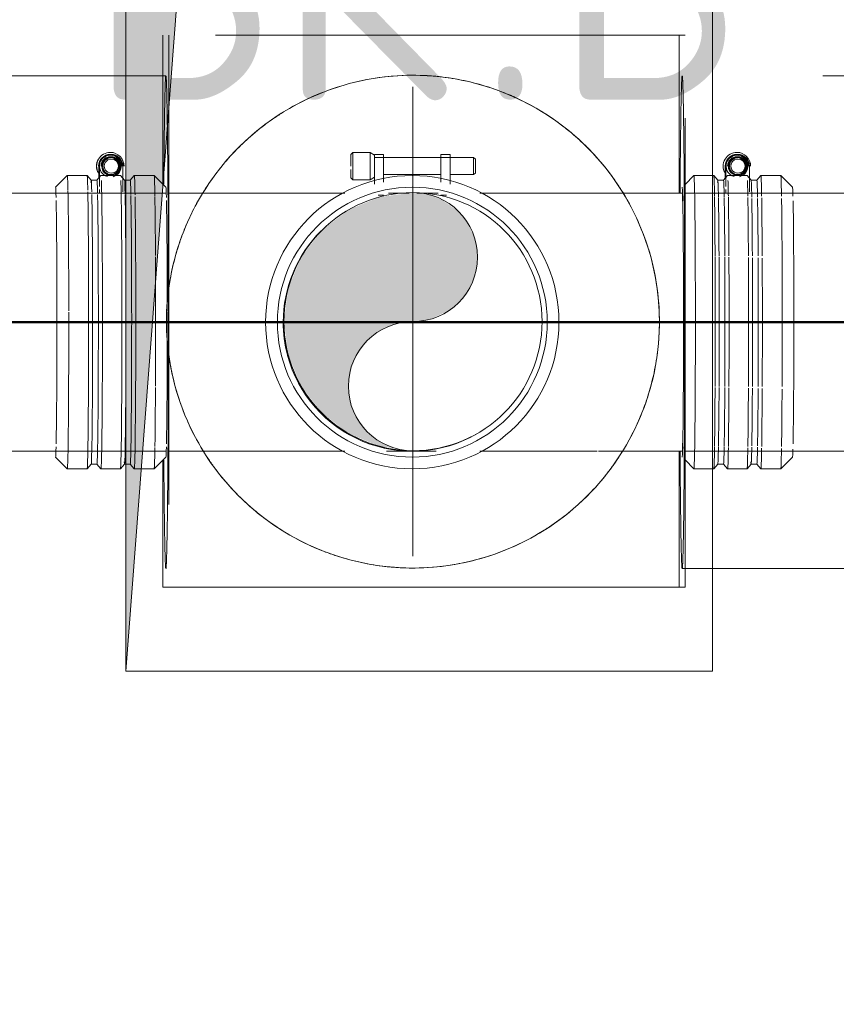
# Model space of a CAD drawing. Header units: millimetres. Extents: x 83162 to 161202, y 56220 to 105342.
# Tile 37 of 209: x 120925 to 121273, y 74108 to 74528. Entities that reach past the tile are written whole.
import ezdxf
from ezdxf import colors
from ezdxf.entities.mleader import LeaderData, LeaderLine
from ezdxf.math import Vec2, Vec3

# ---------------------------------------------------------------- set-up
doc = ezdxf.new("R2010")
doc.units = ezdxf.units.MM
doc.linetypes.add('ADSK_Осевая', pattern=[450, 250, -100, 0, -100])
doc.linetypes.add('ADSK_Штрих_ш2 п1_5', pattern=[350, 200, -150])
for name, color, linetype, lineweight in [('A-____-NOTE-TEXT', 5, 'Continuous', 9), ('A-DETL-GENF-OTLN', 7, 'Continuous', 9), ('M-EQPM-____-OTLN', 7, 'Continuous', 9), ('P-PIPE-____-CNTR', 7, 'ADSK_Осевая', 18), ('P-PIPE-____-OTLN', 7, 'Continuous', 50), ('Греющ. кабель', 204, 'Continuous', 50), ('ДЕВИ', 7, 'Continuous', 0)]:
    doc.layers.add(name, color=color, linetype=linetype, lineweight=lineweight)
doc.styles.add('GOST Common', font='GOST_Common.ttf', dxfattribs={"height": 100})
doc.styles.add('ДЕВИ', font='CS_Gost2304.shx', dxfattribs={"width": 0.8})

# ---------------------------------------------------------------- blocks, each defined once
blk = doc.blocks.new('АР_Канал вертикальный прямоугольный - ВК_В-2666768-ВКК_01_К3_З_ЭОМ_греющий кабель_')
at = {"layer": 'A-DETL-GENF-OTLN', "lineweight": 5, "true_color": 0xf4f4f4}
blk.add_hatch(color=7, dxfattribs=at).paths.add_polyline_path([(-125, -300), (-82.5, 257.5), (125, 300), (-125, 300), (-125, -229.23)])
at = {"layer": 'A-DETL-GENF-OTLN', "color": 254, "lineweight": 13, "true_color": 0xcccccc}
for p, q in [((125, 300), (-125, 300)), ((-125, 300), (-125, -300)), ((125, 300), (-125, 300)), ((-125, 300), (-125, -300)), ((-82.5, 257.5), (125, 300)), ((-82.5, 257.5), (125, 300)), ((125, -300), (125, 300)), ((-125, -300), (-82.5, 257.5)), ((-125, -300), (-82.5, 257.5)), ((-125, -300), (125, -300))]:
    blk.add_line(p, q, dxfattribs=at)
at = {"layer": 'M-EQPM-____-OTLN', "color": 254, "lineweight": 5, "true_color": 0xcccccc}
for p, q in [((-125, -300), (-125, 300)), ((-125, 300), (125, 300)), ((125, 300), (125, -300)), ((125, -300), (-125, -300))]:
    blk.add_line(p, q, dxfattribs=at)
blk = doc.blocks.new('240311_Наметкина 10_РД_АР_К3_R21_rvt-1-ВКК_01_К3_З_ЭОМ_греющий кабель_')
at = {"layer": 'M-EQPM-____-OTLN', "color": 254, "lineweight": 5, "true_color": 0xcccccc}
blk.add_blockref('АР_Канал вертикальный прямоугольный - ВК_В-2666768-ВКК_01_К3_З_ЭОМ_греющий кабель_', (121095, 74550), dxfattribs=at)
at = {"layer": 'A-____-NOTE-TEXT', "color": 254, "lineweight": 5, "true_color": 0xcccccc, "char_height": 100, "attachment_point": 1, "style": 'GOST Common'}
for s, insert, width in [('ВК', (120954.41, 74593.61), 200.4219), ('ВК', (120954.41, 74593.61), 200.4219), ('\\fGOST Common|b0|i0|c204|p34|;В', (121152.84, 74593.61), 104.2194), ('\\fGOST Common|b0|i0|c204|p34|;В', (121152.84, 74593.61), 104.2194), ('\\fGOST Common|b0|i0|c204|p34|;.', (121119.77, 74593.61), 40.0844), ('\\fGOST Common|b0|i0|c204|p34|;.', (121119.77, 74593.61), 40.0844)]:
    blk.add_mtext(s, dxfattribs=dict(at, insert=insert, width=width))
blk = doc.blocks.new('Соединитель Norma Rapid - Соединитель Norma Rapid-V81-ВКК_01_К3_З_ЭОМ_греющий кабель_')
at = {"layer": 'P-PIPE-____-OTLN', "color": 8, "lineweight": 9, "true_color": 0x808080}
for p, q in [((121230.39, 74471.14), (121230.31, 74471.14)), ((121230.44, 74470.29), (121230.41, 74470.29)), ((121230.83, 74468.92), (121230.41, 74468.92)), ((121230.73, 74470.29), (121230.69, 74470.29)), ((121225.45, 74465.29), (121225.45, 74460.13)), ((121225.73, 74465.29), (121225.73, 74456.61)), ((121235.73, 74454.3), (121235.73, 74465.29)), ((121212.06, 74461.28), (121208.28, 74457.5)), ((121220.52, 74461.29), (121212.07, 74461.29)), ((121222.25, 74459.23), (121220.53, 74461.28)), ((121224.69, 74459.23), (121222.24, 74459.23)), ((121226.41, 74461.28), (121224.69, 74459.23)), ((121234.72, 74461.29), (121226.42, 74461.29)), ((121230.41, 74461.65), (121230.83, 74461.65)), ((121236.45, 74459.23), (121234.73, 74461.28)), ((121238.89, 74459.23), (121236.44, 74459.23)), ((121240.61, 74461.28), (121238.88, 74459.23)), ((121249.07, 74461.29), (121240.61, 74461.29)), ((121254.07, 74456.28), (121249.07, 74461.28)), ((121225.73, 74455.32), (121225.73, 74454.07)), ((121249.07, 74336.29), (121254.07, 74341.29)), ((121208.28, 74340.07), (121212.06, 74336.29)), ((121212.07, 74336.29), (121220.52, 74336.29)), ((121220.53, 74336.29), (121222.25, 74338.34)), ((121222.24, 74338.34), (121224.69, 74338.34)), ((121224.69, 74338.34), (121226.41, 74336.29)), ((121226.42, 74336.29), (121234.72, 74336.29)), ((121234.73, 74336.29), (121236.45, 74338.34)), ((121236.44, 74338.34), (121238.89, 74338.34)), ((121238.88, 74338.34), (121240.61, 74336.29)), ((121240.61, 74336.29), (121249.07, 74336.29))]:
    blk.add_line(p, q, dxfattribs=at)
for centre, major_axis, ratio, start_param, end_param in [((121230.39, 74465.29), (0, 5.85), 0.99995, 0, 2.094395), ((121230.39, 74465.29), (0, 5.85), 0.99995, 4.712389, 6.283185), ((121230.31, 74465.29), (0, 5.85), 0.99995, 1.047198, 2.094395), ((121230.41, 74465.29), (0, 5), 0.99995, 0, 1.570796), ((121230.44, 74465.29), (0, 5), 0.99995, 1.308997, 1.570796), ((121230.41, 74465.29), (0, 4.64), 0.99995, 0, 2.879038), ((121230.44, 74465.29), (0, 5), 0.99995, 0, 1.308997), ((121230.69, 74465.29), (0, 5), 0.99995, 0, 1.570796), ((121230.73, 74465.29), (0, 5), 0.99995, 0, 1.570796), ((121230.44, 74465.29), (0, 4), 0.99995, 0, 1.570796), ((121230.41, 74465.29), (0, 4), 0.99995, 0.261799, 1.308997), ((121230.69, 74465.29), (0, 4), 0.99995, 0, 1.570796), ((121230.73, 74465.29), (0, 4), 0.99995, 0, 3.141593), ((121230.41, 74465.29), (0, 3.64), 0.99995, 0, 3.141593), ((121230.83, 74465.29), (0, 3.64), 0.99995, 0, 3.141593), ((121230.84, 74465.29), (0, 3.03), 0.99995, 0, 3.141593), ((121230.41, 74465.29), (0, 5), 0.99995, 4.712389, 6.283185), ((121230.41, 74465.29), (0, 4.64), 0.99995, 3.388829, 6.283185), ((121230.41, 74465.29), (0, 3.64), 0.99995, 3.141593, 6.283185), ((121230.44, 74465.29), (0, 5), 0.99995, 4.712389, 6.283185), ((121230.44, 74465.29), (0, 4), 0.99995, 4.18879, 6.283185), ((121230.69, 74465.29), (0, 5), 0.99995, 4.712389, 6.283185), ((121230.69, 74465.29), (0, 4), 0.99995, 4.45059, 6.283185), ((121230.73, 74465.29), (0, 5), 0.99995, 4.712389, 6.283185), ((121230.73, 74465.29), (0, 4), 0.99995, 3.141593, 6.283185), ((121230.83, 74465.29), (0, 3.64), 0.99995, 3.141593, 6.283185), ((121230.84, 74465.29), (0, 3.03), 0.99995, 3.141593, 6.283185), ((121230.41, 74465.29), (0, 4), 0.99995, 4.974188, 6.021386), ((121230.31, 74465.29), (0, 5.85), 0.99995, 4.697391, 5.14163), ((121212.07, 74398.79), (0, 62.5), 0.01, 5.745509, 6.283185), ((121220.52, 74398.79), (0, 62.5), 0.01, 5.745509, 6.283185), ((121222.24, 74398.79), (0, 60.45), 0.01, 0, 0.176592), ((121222.24, 74398.79), (0, 60.45), 0.01, 6.271267, 6.283185), ((121222.24, 74398.79), (0, 60.45), 0.01, 5.79201, 6.271267), ((121224.69, 74398.79), (0, 60.45), 0.01, 5.79201, 6.283185), ((121226.42, 74398.79), (0, 62.5), 0.01, 5.745509, 6.017374), ((121234.72, 74398.79), (0, 62.5), 0.01, 5.745509, 6.017545), ((121236.44, 74398.79), (0, 60.45), 0.01, 5.79201, 6.283185), ((121238.89, 74398.79), (0, 60.45), 0.01, 5.79201, 6.283185), ((121240.61, 74398.79), (0, 62.5), 0.01, 5.745509, 6.283185), ((121249.07, 74398.79), (0, 62.5), 0.01, 5.834386, 6.283185), ((121207.07, 74398.79), (0, 57.5), 0.01, 3.141593, 6.283185), ((121249.07, 74398.79), (0, 62.5), 0.01, 5.745509, 5.834386), ((121254.07, 74398.79), (0, 57.5), 0.01, 5.916918, 6.283185), ((121212.07, 74398.79), (0, 62.5), 0.01, 5.181926, 5.742505), ((121220.52, 74398.79), (0, 62.5), 0.01, 5.181926, 5.736743), ((121222.24, 74398.79), (0, 60.45), 0.01, 5.198721, 5.781754), ((121224.69, 74398.79), (0, 60.45), 0.01, 5.198721, 5.780028), ((121226.42, 74398.79), (0, 62.5), 0.01, 5.181926, 5.732724), ((121234.72, 74398.79), (0, 62.5), 0.01, 5.181926, 5.727064), ((121236.44, 74398.79), (0, 60.45), 0.01, 5.198721, 5.771746), ((121238.89, 74398.79), (0, 60.45), 0.01, 5.198721, 5.77002), ((121240.61, 74398.79), (0, 62.5), 0.01, 5.181926, 5.723045), ((121249.07, 74398.79), (0, 62.5), 0.01, 4.936788, 5.717283), ((121254.07, 74398.79), (0, 57.5), 0.01, 3.590392, 5.83017), ((121212.07, 74398.79), (0, 62.5), 0.01, 4.719406, 5.17963), ((121220.52, 74398.79), (0, 62.5), 0.01, 4.719406, 5.175347), ((121222.24, 74398.79), (0, 60.45), 0.01, 4.719645, 5.191026), ((121224.69, 74398.79), (0, 60.45), 0.01, 4.719645, 5.189743), ((121226.42, 74398.79), (0, 62.5), 0.01, 4.719406, 5.172359), ((121234.72, 74398.79), (0, 62.5), 0.01, 4.719406, 5.168152), ((121236.44, 74398.79), (0, 60.45), 0.01, 4.719645, 5.183586), ((121238.89, 74398.79), (0, 60.45), 0.01, 4.719645, 5.182303), ((121240.61, 74398.79), (0, 62.5), 0.01, 4.719406, 5.165164), ((121249.07, 74398.79), (0, 62.5), 0.01, 4.48799, 4.936788), ((121212.07, 74398.79), (0, 62.5), 0.01, 4.257898, 4.717322), ((121220.52, 74398.79), (0, 62.5), 0.01, 4.257898, 4.713459), ((121222.24, 74398.79), (0, 60.45), 0.01, 4.241615, 4.71269), ((121224.69, 74398.79), (0, 60.45), 0.01, 4.48799, 4.711533), ((121226.42, 74398.79), (0, 62.5), 0.01, 4.257898, 4.710764), ((121234.72, 74398.79), (0, 62.5), 0.01, 4.257898, 4.70697), ((121236.44, 74398.79), (0, 60.45), 0.01, 4.241615, 4.70598), ((121238.89, 74398.79), (0, 60.45), 0.01, 4.241615, 4.704823), ((121240.61, 74398.79), (0, 62.5), 0.01, 4.257898, 4.704275), ((121224.69, 74398.79), (0, 60.45), 0.01, 4.241615, 4.48799), ((121249.07, 74398.79), (0, 62.5), 0.01, 4.257898, 4.48799), ((121212.07, 74398.79), (0, 62.5), 0.01, 3.698762, 4.255753), ((121220.52, 74398.79), (0, 62.5), 0.01, 3.698762, 4.251753), ((121222.24, 74398.79), (0, 60.45), 0.01, 3.652924, 4.234428), ((121224.69, 74398.79), (0, 60.45), 0.01, 3.652924, 4.23323), ((121226.42, 74398.79), (0, 62.5), 0.01, 3.698762, 4.248963), ((121234.72, 74398.79), (0, 62.5), 0.01, 3.698762, 4.245033), ((121236.44, 74398.79), (0, 60.45), 0.01, 4.039191, 4.227481), ((121238.89, 74398.79), (0, 60.45), 0.01, 3.652924, 4.226283), ((121240.61, 74398.79), (0, 62.5), 0.01, 3.698762, 4.242243), ((121249.07, 74398.79), (0, 62.5), 0.01, 4.039191, 4.238243), ((121236.44, 74398.79), (0, 60.45), 0.01, 3.652924, 4.039191), ((121249.07, 74398.79), (0, 62.5), 0.01, 3.698762, 4.039191), ((121212.07, 74398.79), (0, 62.5), 0.01, 3.141593, 3.696167), ((121220.52, 74398.79), (0, 62.5), 0.01, 3.141593, 3.691197), ((121222.24, 74398.79), (0, 60.45), 0.01, 3.141593, 3.644073), ((121224.69, 74398.79), (0, 60.45), 0.01, 3.141593, 3.642584), ((121226.42, 74398.79), (0, 62.5), 0.01, 3.141593, 3.68773), ((121234.72, 74398.79), (0, 62.5), 0.01, 3.141593, 3.682848), ((121236.44, 74398.79), (0, 60.45), 0.01, 3.141593, 3.63544), ((121238.89, 74398.79), (0, 60.45), 0.01, 3.141593, 3.633951), ((121240.61, 74398.79), (0, 62.5), 0.01, 3.141593, 3.679381), ((121249.07, 74398.79), (0, 62.5), 0.01, 3.590392, 3.67441), ((121254.07, 74398.79), (0, 57.5), 0.01, 3.141593, 3.484835), ((121249.07, 74398.79), (0, 62.5), 0.01, 3.141593, 3.590392), ((121236.44, 74398.79), (0, 60.45), 0.01, 2.965001, 3.141593)]:
    blk.add_ellipse(centre, major_axis=major_axis, ratio=ratio, start_param=start_param, end_param=end_param, dxfattribs=at)
blk = doc.blocks.new('Соединитель Norma Rapid - Соединитель Norma Rapid-V82-ВКК_01_К3_З_ЭОМ_греющий кабель_')
at = {"layer": 'P-PIPE-____-OTLN', "color": 8, "lineweight": 9, "true_color": 0x808080}
for p, q in [((120963.4, 74471.14), (120963.33, 74471.14)), ((120963.46, 74470.29), (120963.42, 74470.29)), ((120963.84, 74468.92), (120963.42, 74468.92)), ((120963.74, 74470.29), (120963.7, 74470.29)), ((120958.46, 74465.29), (120958.46, 74460.13)), ((120958.74, 74465.29), (120958.74, 74456.61)), ((120968.74, 74454.3), (120968.74, 74465.29)), ((120945.08, 74461.28), (120940.08, 74456.28)), ((120953.53, 74461.29), (120945.08, 74461.29)), ((120955.26, 74459.23), (120953.54, 74461.28)), ((120957.71, 74459.23), (120955.26, 74459.23)), ((120959.42, 74461.28), (120957.7, 74459.23)), ((120967.73, 74461.29), (120959.43, 74461.29)), ((120963.42, 74461.65), (120963.84, 74461.65)), ((120969.46, 74459.23), (120967.74, 74461.28)), ((120971.9, 74459.23), (120969.46, 74459.23)), ((120973.62, 74461.28), (120971.9, 74459.23)), ((120982.08, 74461.29), (120973.63, 74461.29)), ((120987.08, 74456.28), (120982.09, 74461.28)), ((120958.74, 74455.32), (120958.74, 74454.07)), ((120940.08, 74341.29), (120945.08, 74336.29)), ((120982.09, 74336.29), (120987.08, 74341.29)), ((120945.08, 74336.29), (120953.53, 74336.29)), ((120953.54, 74336.29), (120955.26, 74338.34)), ((120955.26, 74338.34), (120957.71, 74338.34)), ((120957.7, 74338.34), (120959.42, 74336.29)), ((120959.43, 74336.29), (120967.73, 74336.29)), ((120967.74, 74336.29), (120969.46, 74338.34)), ((120969.46, 74338.34), (120971.9, 74338.34)), ((120971.9, 74338.34), (120973.62, 74336.29)), ((120973.63, 74336.29), (120982.08, 74336.29))]:
    blk.add_line(p, q, dxfattribs=at)
for centre, major_axis, ratio, start_param, end_param in [((120963.4, 74465.29), (0, 5.85), 0.99995, 0, 2.094395), ((120963.4, 74465.29), (0, 5.85), 0.99995, 4.712389, 6.283185), ((120963.33, 74465.29), (0, 5.85), 0.99995, 1.047198, 2.094395), ((120963.42, 74465.29), (0, 5), 0.99995, 0, 1.570796), ((120963.46, 74465.29), (0, 5), 0.99995, 0, 1.570796), ((120963.42, 74465.29), (0, 4.64), 0.99995, 0, 2.879038), ((120963.7, 74465.29), (0, 5), 0.99995, 0, 1.570796), ((120963.74, 74465.29), (0, 5), 0.99995, 0, 1.570796), ((120963.46, 74465.29), (0, 4), 0.99995, 0, 1.570796), ((120963.74, 74465.29), (0, 4), 0.99995, 0, 2.094395), ((120963.42, 74465.29), (0, 4), 0.99995, 0.261799, 1.308997), ((120963.7, 74465.29), (0, 4), 0.99995, 0, 1.570796), ((120963.42, 74465.29), (0, 3.64), 0.99995, 0, 3.141593), ((120963.84, 74465.29), (0, 3.64), 0.99995, 0, 3.141593), ((120963.85, 74465.29), (0, 3.03), 0.99995, 0, 3.141593), ((120963.42, 74465.29), (0, 5), 0.99995, 4.712389, 6.283185), ((120963.42, 74465.29), (0, 4.64), 0.99995, 3.388829, 6.283185), ((120963.42, 74465.29), (0, 3.64), 0.99995, 3.141593, 6.283185), ((120963.46, 74465.29), (0, 5), 0.99995, 4.712389, 6.283185), ((120963.46, 74465.29), (0, 4), 0.99995, 5.497787, 6.283185), ((120963.7, 74465.29), (0, 5), 0.99995, 4.712389, 6.283185), ((120963.7, 74465.29), (0, 4), 0.99995, 4.45059, 6.283185), ((120963.74, 74465.29), (0, 5), 0.99995, 5.759587, 6.283185), ((120963.74, 74465.29), (0, 4), 0.99995, 3.141593, 6.283185), ((120963.84, 74465.29), (0, 3.64), 0.99995, 3.141593, 6.283185), ((120963.85, 74465.29), (0, 3.03), 0.99995, 3.141593, 6.283185), ((120963.42, 74465.29), (0, 4), 0.99995, 4.974188, 6.021386), ((120963.74, 74465.29), (0, 5), 0.99995, 5.497787, 5.759587), ((120963.46, 74465.29), (0, 4), 0.99995, 4.18879, 5.497787), ((120963.74, 74465.29), (0, 5), 0.99995, 5.235988, 5.497787), ((120963.74, 74465.29), (0, 5), 0.99995, 4.974188, 5.235988), ((120963.74, 74465.29), (0, 5), 0.99995, 4.712389, 4.974188), ((120963.33, 74465.29), (0, 5.85), 0.99995, 4.697391, 5.14163), ((120963.74, 74465.29), (0, 4), 0.99995, 2.094395, 2.356194), ((120963.74, 74465.29), (0, 4), 0.99995, 2.356194, 3.141593), ((120945.08, 74398.79), (0, 62.5), 0.01, 5.834386, 6.283185), ((120953.53, 74398.79), (0, 62.5), 0.01, 5.834386, 6.283185), ((120955.26, 74398.79), (0, 60.45), 0.01, 0, 0.176592), ((120955.26, 74398.79), (0, 60.45), 0.01, 5.879091, 6.283185), ((120957.71, 74398.79), (0, 60.45), 0.01, 5.865701, 6.283185), ((120959.43, 74398.79), (0, 62.5), 0.01, 5.834386, 6.017374), ((120967.73, 74398.79), (0, 62.5), 0.01, 4.936788, 6.017545), ((120969.46, 74398.79), (0, 60.45), 0.01, 5.834386, 6.283185), ((120971.9, 74398.79), (0, 60.45), 0.01, 5.834386, 6.283185), ((120973.63, 74398.79), (0, 62.5), 0.01, 5.764565, 6.283185), ((120982.08, 74398.79), (0, 62.5), 0.01, 5.747236, 6.283185), ((120940.08, 74398.79), (0, 57.5), 0.01, 5.889107, 6.283185), ((120945.08, 74398.79), (0, 62.5), 0.01, 4.789965, 5.823093), ((120953.53, 74398.79), (0, 62.5), 0.01, 3.141593, 5.805763), ((120959.43, 74398.79), (0, 62.5), 0.01, 5.385587, 5.834386), ((120987.08, 74398.79), (0, 57.5), 0.01, 5.892137, 6.283185), ((120940.08, 74398.79), (0, 57.5), 0.01, 4.79671, 5.834386), ((120955.26, 74398.79), (0, 60.45), 0.01, 4.936788, 5.834386), ((120957.71, 74398.79), (0, 60.45), 0.01, 5.385587, 5.834386), ((120969.46, 74398.79), (0, 60.45), 0.01, 4.039191, 5.820626), ((120971.9, 74398.79), (0, 60.45), 0.01, 3.141593, 5.815435), ((120973.63, 74398.79), (0, 62.5), 0.01, 5.385587, 5.735774), ((120982.08, 74398.79), (0, 62.5), 0.01, 5.18344, 5.735774), ((120987.08, 74398.79), (0, 57.5), 0.01, 5.217666, 5.834386), ((120959.43, 74398.79), (0, 62.5), 0.01, 4.48799, 5.385587), ((120973.63, 74398.79), (0, 62.5), 0.01, 3.141593, 5.385587), ((120957.71, 74398.79), (0, 60.45), 0.01, 3.590392, 5.385587), ((120982.08, 74398.79), (0, 62.5), 0.01, 4.721076, 5.174407), ((120987.08, 74398.79), (0, 57.5), 0.01, 4.824142, 5.216728), ((120955.26, 74398.79), (0, 60.45), 0.01, 3.590392, 4.936788), ((120967.73, 74398.79), (0, 62.5), 0.01, 4.48799, 4.936788), ((120940.08, 74398.79), (0, 57.5), 0.01, 3.590392, 4.794805), ((120987.08, 74398.79), (0, 57.5), 0.01, 4.713238, 4.789329), ((120945.08, 74398.79), (0, 62.5), 0.01, 3.141593, 4.780151), ((120982.08, 74398.79), (0, 62.5), 0.01, 4.26006, 4.712389), ((120987.08, 74398.79), (0, 57.5), 0.01, 4.209057, 4.712389), ((120959.43, 74398.79), (0, 62.5), 0.01, 3.590392, 4.48799), ((120967.73, 74398.79), (0, 62.5), 0.01, 4.039191, 4.48799), ((120982.08, 74398.79), (0, 62.5), 0.01, 3.702335, 4.250371), ((120987.08, 74398.79), (0, 57.5), 0.01, 3.590392, 4.20805), ((120967.73, 74398.79), (0, 62.5), 0.01, 3.141593, 4.039191), ((120969.46, 74398.79), (0, 60.45), 0.01, 3.15351, 4.039191), ((120940.08, 74398.79), (0, 57.5), 0.01, 3.141593, 3.535671), ((120982.08, 74398.79), (0, 62.5), 0.01, 3.590392, 3.689004), ((120987.08, 74398.79), (0, 57.5), 0.01, 3.141593, 3.536863), ((120955.26, 74398.79), (0, 60.45), 0.01, 3.141593, 3.590392), ((120957.71, 74398.79), (0, 60.45), 0.01, 3.141593, 3.590392), ((120959.43, 74398.79), (0, 62.5), 0.01, 3.141593, 3.590392), ((120982.08, 74398.79), (0, 62.5), 0.01, 3.141593, 3.590392), ((120969.46, 74398.79), (0, 60.45), 0.01, 2.965001, 3.141593), ((120969.46, 74398.79), (0, 60.45), 0.01, 3.141593, 3.15351)]:
    blk.add_ellipse(centre, major_axis=major_axis, ratio=ratio, start_param=start_param, end_param=end_param, dxfattribs=at)
at = {"layer": 'P-PIPE-____-OTLN', "color": 9, "lineweight": 9, "true_color": 0xbfbfbf}
blk.add_ellipse((120987.08, 74398.79), major_axis=(0, 57.5), ratio=0.01, start_param=4.79671, end_param=4.824142, dxfattribs=at)
blk = doc.blocks.new('Соединитель Norma Rapid - Соединитель Norma Rapid-V83-ВКК_01_К3_З_ЭОМ_греющий кабель_')
at = {"layer": 'P-PIPE-____-OTLN', "color": 8, "lineweight": 9, "true_color": 0x808080}
for p, q in [((121066.71, 74471.14), (121065.86, 74470.29)), ((121074.07, 74471.14), (121066.71, 74471.14)), ((121066.71, 74471.14), (121066.71, 74459.43)), ((121076.01, 74469.92), (121074.07, 74471.14)), ((121074.07, 74471.14), (121074.07, 74459.43)), ((121065.86, 74465.29), (121065.86, 74470.29)), ((121065.86, 74470.29), (121065.86, 74465.29)), ((121079.87, 74470.29), (121076.01, 74470.29)), ((121076.01, 74465.29), (121076.01, 74470.29)), ((121076.01, 74469.92), (121076.01, 74465.29)), ((121076.01, 74469.15), (121076.01, 74468.75)), ((121118.13, 74468.92), (121076.01, 74468.92)), ((121076.01, 74468.75), (121076.01, 74468.11)), ((121076.01, 74468.11), (121076.01, 74466.32)), ((121079.87, 74470.29), (121079.87, 74469.62)), ((121079.87, 74470.11), (121079.87, 74470.29)), ((121079.87, 74469.62), (121079.87, 74470.11)), ((121079.87, 74469.62), (121079.87, 74468.82)), ((121079.87, 74468.82), (121079.87, 74469.62)), ((121079.87, 74469.29), (121079.87, 74469.15)), ((121079.87, 74468.11), (121079.87, 74469.29)), ((121079.87, 74468.82), (121079.87, 74467.79)), ((121079.87, 74466.32), (121079.87, 74468.11)), ((121079.87, 74467.79), (121079.87, 74466.58)), ((121079.87, 74466.58), (121079.87, 74465.29)), ((121079.87, 74465.29), (121079.87, 74466.32)), ((121108.14, 74470.29), (121104.28, 74470.29)), ((121104.28, 74470.29), (121104.28, 74470.11)), ((121104.28, 74470.11), (121104.28, 74470.29)), ((121104.28, 74470.11), (121104.28, 74469.62)), ((121104.28, 74469.62), (121104.28, 74470.11)), ((121104.28, 74469.62), (121104.28, 74468.82)), ((121104.28, 74468.82), (121104.28, 74469.62)), ((121104.28, 74469.29), (121104.28, 74465.29)), ((121104.28, 74469.15), (121104.28, 74469.29)), ((121104.28, 74467.79), (121104.28, 74468.82)), ((121104.28, 74466.58), (121104.28, 74467.79)), ((121104.28, 74465.29), (121104.28, 74466.58)), ((121108.14, 74470.29), (121108.14, 74470.11)), ((121108.14, 74469.62), (121108.14, 74470.29)), ((121108.14, 74470.11), (121108.14, 74467.79)), ((121108.14, 74468.82), (121108.14, 74469.62)), ((121108.14, 74469.29), (121108.14, 74469.15)), ((121108.14, 74468.11), (121108.14, 74469.29)), ((121108.14, 74466.32), (121108.14, 74468.11)), ((121108.14, 74467.79), (121108.14, 74465.29)), ((121108.14, 74465.29), (121108.14, 74466.32)), ((121119, 74468.31), (121118.13, 74468.92)), ((121118.13, 74468.92), (121118.13, 74461.65)), ((121119, 74462.26), (121119, 74468.31)), ((121119, 74468.31), (121119, 74462.26)), ((121065.86, 74460.29), (121065.86, 74463.84)), ((121065.86, 74463.84), (121065.86, 74460.29)), ((121076.01, 74457.62), (121076.01, 74465.29)), ((121079.87, 74465.29), (121079.87, 74458.5)), ((121104.28, 74458.5), (121104.28, 74465.29)), ((121108.14, 74465.29), (121108.14, 74457.62)), ((121118.13, 74461.65), (121119, 74462.26)), ((121065.86, 74460.29), (121066.71, 74459.43)), ((121066.71, 74459.43), (121074.07, 74459.43)), ((121074.07, 74459.43), (121076.01, 74460.65)), ((121079.87, 74461.65), (121104.28, 74461.65)), ((121108.14, 74461.65), (121118.13, 74461.65)), ((121079.87, 74452.97), (121077.53, 74452.97)), ((121106.62, 74452.97), (121104.28, 74452.97))]:
    blk.add_line(p, q, dxfattribs=at)
for radius, start, end in [(62.5, 90, 270), (62.5, 270, 90), (57.5, 90, 270), (57.5, 270, 90)]:
    blk.add_arc((121092.07, 74398.79), radius, start, end, dxfattribs=at)

msp = doc.modelspace()

# ---------------------------------------------------------------- hatches: boundary and pattern name
at = {"layer": 'P-PIPE-____-OTLN', "true_color": 0x007f00}
msp.add_hatch(color=96, dxfattribs=at).paths.add_polyline_path([(121085.24, 74344.94), (121078.61, 74347.69), (121072.91, 74352.06), (121068.54, 74357.76), (121065.79, 74364.39), (121064.86, 74371.51), (121065.79, 74378.62), (121068.54, 74385.26), (121072.91, 74390.95), (121078.61, 74395.32), (121085.24, 74398.07), (121099.47, 74399.94), (121107.28, 74403.59), (121111.8, 74407.06), (121116.17, 74412.76), (121118.92, 74419.39), (121119.86, 74426.51), (121118.92, 74433.62), (121116.17, 74440.26), (121111.8, 74445.95), (121104.82, 74450.85), (121099.47, 74453.07), (121092.36, 74454.01), (121078.12, 74452.13), (121064.86, 74446.64), (121053.47, 74437.9), (121044.72, 74426.51), (121039.23, 74413.24), (121037.36, 74399.01), (121039.23, 74384.77), (121044.72, 74371.51), (121053.47, 74360.11), (121064.86, 74351.37), (121078.12, 74345.88)])

# ---------------------------------------------------------------- linework, layer by layer
at = {"layer": 'P-PIPE-____-CNTR', "color": 136, "lineweight": 9, "true_color": 0x008080}
for p, q in [((121092.36, 74299.01), (121092.36, 74499.01)), ((120992.36, 74399.01), (121192.36, 74399.01))]:
    msp.add_line(p, q, dxfattribs=at)
at = {"layer": 'P-PIPE-____-OTLN', "color": 136, "linetype": 'ADSK_Штрих_ш2 п1_5', "lineweight": 9, "true_color": 0x008080}
for p, q in [((121208.28, 74521.14), (120985.77, 74521.14)), ((120985.77, 74521.14), (120985.77, 74500.23)), ((120988.27, 74521.14), (120988.27, 74285.79)), ((121208.28, 74285.79), (121208.28, 74521.14)), ((120987.08, 74503.79), (120712.49, 74503.79)), ((122166.96, 74503.79), (121207.07, 74503.79)), ((120985.77, 74297.36), (120985.77, 74285.79)), ((120712.49, 74293.79), (120987.08, 74293.79)), ((121207.07, 74293.79), (122166.96, 74293.79)), ((120985.77, 74285.79), (121208.28, 74285.79))]:
    msp.add_line(p, q, dxfattribs=at)
at = {"layer": 'P-PIPE-____-OTLN', "color": 123, "linetype": 'ADSK_Штрих_ш2 п1_5', "lineweight": 9, "true_color": 0x80bfbf}
for p, q in [((121208.28, 74521.14), (120985.77, 74521.14)), ((121205.78, 74521.14), (121205.78, 74453.78)), ((120985.77, 74500.21), (120985.77, 74489.79)), ((120985.77, 74489.72), (120985.77, 74473.16)), ((120985.77, 74473.03), (120985.77, 74457.59)), ((121205.78, 74343.79), (121205.78, 74285.79)), ((120985.77, 74339.98), (120985.77, 74324.7)), ((120985.77, 74324.54), (120985.77, 74307.96)), ((120985.77, 74307.85), (120985.77, 74297.42)), ((121208.28, 74285.79), (120985.77, 74285.79))]:
    msp.add_line(p, q, dxfattribs=at)
at = {"layer": 'P-PIPE-____-OTLN', "color": 123, "lineweight": 9, "true_color": 0x80bfbf}
for p, q in [((120987.08, 74453.79), (120713.71, 74453.79)), ((121004.23, 74453.79), (120988.27, 74453.79)), ((121207.07, 74453.79), (121181.49, 74453.79)), ((122166.96, 74453.79), (121208.28, 74453.79)), ((120713.71, 74343.79), (120987.08, 74343.79)), ((120988.27, 74343.79), (121003.42, 74343.79)), ((121180.23, 74343.79), (121207.07, 74343.79)), ((121208.28, 74343.79), (122166.96, 74343.79))]:
    msp.add_line(p, q, dxfattribs=at)
at = {"layer": 'P-PIPE-____-OTLN', "color": 254, "lineweight": 9, "true_color": 0xbfdfdf}
for p, q in [((121038.25, 74453.79), (121004.23, 74453.79)), ((121063.31, 74453.79), (121038.27, 74453.79)), ((121090.69, 74453.79), (121081.96, 74453.79)), ((121103.03, 74453.79), (121094.03, 74453.79)), ((121181.49, 74453.79), (121120.84, 74453.79)), ((121003.42, 74343.79), (121063.31, 74343.79)), ((121081.12, 74343.79), (121102.27, 74343.79)), ((121120.84, 74343.79), (121170.85, 74343.79)), ((121171.37, 74343.79), (121180.23, 74343.79))]:
    msp.add_line(p, q, dxfattribs=at)
at = {"layer": 'P-PIPE-____-OTLN', "color": 136, "linetype": 'ADSK_Штрих_ш2 п1_5', "lineweight": 9, "true_color": 0x008080}
for start, end in [(15, 105), (88.318, 105), (105, 195), (105, 121.0913), (71.5502, 83.0128), (54.5802, 65.4198), (126.9872, 138.4498), (36.9872, 48.4498), (144.5802, 155.4198), (15, 31.682), (161.5502, 173.0128), (285, 15), (358.318, 15), (178.318, 195), (341.5502, 353.0128), (195, 285), (195, 211.682), (324.5802, 335.4198), (216.9872, 228.4498), (306.9872, 318.4498), (234.5802, 245.4198), (285, 301.682), (251.5502, 263.0128), (268.318, 285)]:
    msp.add_arc((121092.36, 74399.01), 105, start, end, dxfattribs=at)
at = {"layer": 'P-PIPE-____-OTLN', "color": 123, "linetype": 'ADSK_Штрих_ш2 п1_5', "lineweight": 9, "true_color": 0x80bfbf}
for start, end in [(83.0128, 88.318), (68.0148, 71.5502), (65.4198, 67.4111), (121.682, 126.9872), (48.4498, 54.5802), (138.4498, 144.5802), (31.682, 36.9872), (155.4198, 161.5502), (173.0128, 178.318), (353.0128, 358.318), (335.4198, 341.5502), (211.682, 216.9872), (319.6633, 324.5802), (318.4498, 319.2834), (228.5831, 234.5802), (301.682, 306.9872), (245.4198, 251.5502), (263.0128, 268.318)]:
    msp.add_arc((121092.36, 74399.01), 105, start, end, dxfattribs=at)
at = {"layer": 'P-PIPE-____-OTLN', "color": 136, "lineweight": 9, "true_color": 0x008080}
for centre, radius, start, end in [((121092.36, 74399.01), 55, 0, 180), ((121092.36, 74426.51), 27.5, 270, 90), ((121092.36, 74399.01), 55, 180, 0), ((121092.36, 74371.51), 27.5, 90, 270)]:
    msp.add_arc(centre, radius, start, end, dxfattribs=at)
at = {"layer": 'P-PIPE-____-OTLN', "color": 123, "lineweight": 9, "true_color": 0x80bfbf}
for start, end in [(135, 180), (180, 194.8531), (195, 300)]:
    msp.add_arc((121092.07, 74398.79), 55, start, end, dxfattribs=at)
at = {"layer": 'P-PIPE-____-OTLN', "color": 123, "linetype": 'ADSK_Штрих_ш2 п1_5', "lineweight": 9, "true_color": 0x80bfbf}
for centre, start_param, end_param in [((121207.07, 74398.79), 4.716531, 6.287327), ((120987.08, 74398.79), 0.261799, 0.5226), ((120987.08, 74398.79), 0, 0.261282), ((121207.07, 74398.79), 0.004142, 1.016862), ((120987.08, 74398.79), 0.523599, 0.783985), ((120987.08, 74398.79), 0.785398, 0.976598), ((120987.08, 74398.79), 4.712389, 4.795439), ((121207.07, 74398.79), 3.145735, 4.716531), ((121207.07, 74398.79), 2.124137, 3.141593), ((120987.08, 74398.79), 2.164995, 2.354777), ((120987.08, 74398.79), 2.356194, 2.616991), ((120987.08, 74398.79), 2.617994, 2.879274), ((120987.08, 74398.79), 2.879793, 3.141593)]:
    msp.add_ellipse(centre, major_axis=(0, 105), ratio=0.01, start_param=start_param, end_param=end_param, dxfattribs=at)
at = {"layer": 'P-PIPE-____-OTLN', "color": 136, "linetype": 'ADSK_Штрих_ш2 п1_5', "lineweight": 9, "true_color": 0x008080}
for start_param, end_param in [(4.795439, 6.283185), (3.141593, 4.709827)]:
    msp.add_ellipse((120987.08, 74398.79), major_axis=(0, 105), ratio=0.01, start_param=start_param, end_param=end_param, dxfattribs=at)
at = {"layer": 'P-PIPE-____-OTLN', "color": 123, "lineweight": 9, "true_color": 0x80bfbf}
for start_param, end_param in [(5.759587, 6.283185), (5.759587, 6.283185), (3.141593, 3.665191), (3.141593, 3.665191)]:
    msp.add_ellipse((121207.07, 74398.79), major_axis=(0, 55), ratio=0.01, start_param=start_param, end_param=end_param, dxfattribs=at)
at = {"layer": 'P-PIPE-____-OTLN', "color": 7, "linetype": 'ADSK_Штрих_ш2 п1_5', "lineweight": 9, "true_color": 0xeff7f7}
msp.add_ellipse((121207.07, 74398.79), major_axis=(0, 105), ratio=0.01, start_param=3.141593, end_param=3.145735, dxfattribs=at)
at = {"layer": 'Греющ. кабель'}
msp.add_line((120451.13, 74398.79), (122167.51, 74398.78), dxfattribs=at)

# ---------------------------------------------------------------- block references
at = {"lineweight": 5}
msp.add_blockref('240311_Наметкина 10_РД_АР_К3_R21_rvt-1-ВКК_01_К3_З_ЭОМ_греющий кабель_', (0, 0), dxfattribs=at)
at = {"layer": 'P-PIPE-____-OTLN', "color": 8, "lineweight": 9, "true_color": 0x808080}
for name in ['Соединитель Norma Rapid - Соединитель Norma Rapid-V82-ВКК_01_К3_З_ЭОМ_греющий кабель_', 'Соединитель Norma Rapid - Соединитель Norma Rapid-V83-ВКК_01_К3_З_ЭОМ_греющий кабель_', 'Соединитель Norma Rapid - Соединитель Norma Rapid-V81-ВКК_01_К3_З_ЭОМ_греющий кабель_']:
    msp.add_blockref(name, (0, 0), dxfattribs=at)

# ---------------------------------------------------------------- leaders
at = {"layer": 'ДЕВИ', "color": 7}
ml = msp.add_multileader_mtext('Standard', dxfattribs=at)
ml.set_content('{\\C7;ГК3.14\\PЭлектроподогрев трубы\\PДЕВИ Iceguard-18  7м  126Вт. 230В ^JУчасток 14.}', color=5, style='ДЕВИ')
ml.set_leader_properties()
ml.build(insert=Vec2(0, 0))
ml.multileader.update_dxf_attribs({"text_left_attachment_type": 5, "text_right_attachment_type": 5, "dogleg_length": 1, "arrow_head_size": 50})
ctx = ml.context
ctx.base_point, ctx.char_height, ctx.arrow_head_size, ctx.landing_gap_size, ctx.plane_origin = Vec3(124650.21, 72917.33), 200, 50, 0, Vec3(137217.67, 81075.5)
ctx.left_attachment, ctx.right_attachment = 5, 5
notes = []
notes.append((ctx, [(1, (1, 1, 0), (124649.21, 72917.33), (1, 0), 1, [(0, [(122444.69, 74624.18)], 0, [])])]))
ctx.mtext.insert, ctx.mtext.width, ctx.mtext.flow_direction = Vec3(124650.21, 74183.17), 5715.1114, 5
for ctx, leaders in notes:
    for number, flags, end, landing, length, lines in leaders:
        leader = LeaderData()
        leader.index, (leader.has_last_leader_line, leader.has_dogleg_vector, leader.attachment_direction) = number, flags
        leader.last_leader_point, leader.dogleg_vector, leader.dogleg_length = Vec3(end), Vec3(landing), length
        for number, points, colour, breaks in lines:
            line = LeaderLine()
            line.index, line.vertices, line.color, line.breaks = number, Vec3.list(points), colors.encode_raw_color(colour), breaks
            leader.lines.append(line)
        ctx.leaders.append(leader)

doc.saveas('drawing.dxf')
